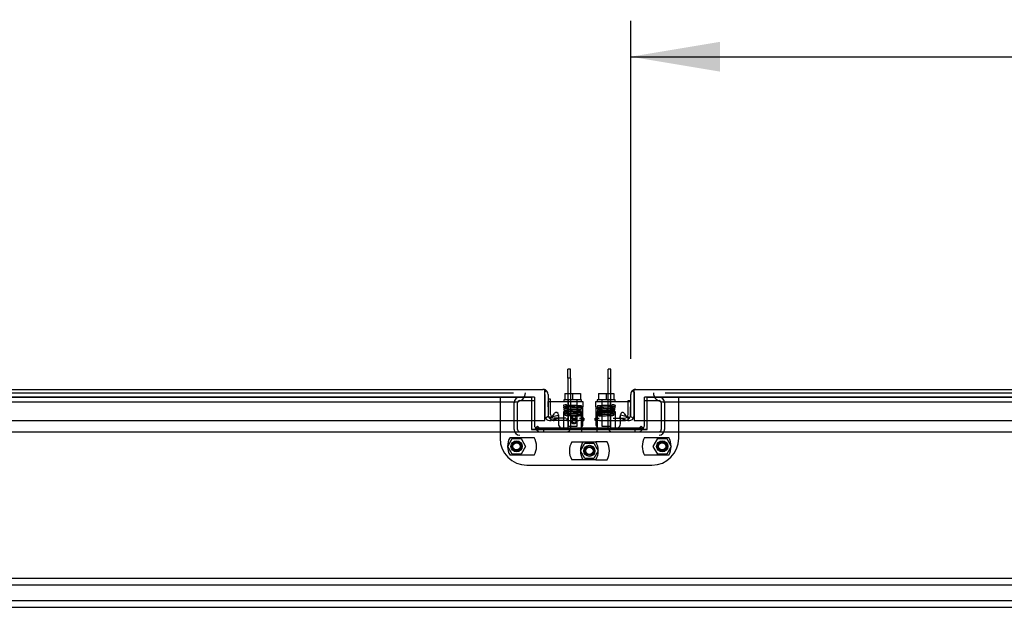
# Model space of a CAD drawing. Header units: inches. Extents: x 2 to 538, y -2 to 358.
# Tile 3 of 43: x 134 to 161, y 61 to 77. Entities that reach past the tile are written whole.
import ezdxf
from ezdxf.enums import TextEntityAlignment as Align
from ezdxf.lldxf.tags import DXFTag

# ---------------------------------------------------------------- set-up
doc = ezdxf.new("R2010")
doc.units = ezdxf.units.IN
doc.header["$MEASUREMENT"] = 0
for name, color, linetype in [('COM40153-2', 7, 'Continuous'), ('COM51496-2', 7, 'Continuous'), ('COM51497', 7, 'Continuous'), ('COM51498', 7, 'Continuous'), ('COM55595-3', 7, 'Continuous'), ('COM55597-3', 7, 'Continuous'), ('COM55730', 7, 'Continuous'), ('COM56145', 7, 'Continuous'), ('COM70098', 7, 'Continuous'), ('COM70112-4', 7, 'Continuous'), ('COM70220', 7, 'Continuous'), ('COM70740-2', 7, 'Continuous'), ('COM71183-4', 7, 'Continuous'), ('Default', 7, 'Continuous'), ('GSK86006', 7, 'Continuous'), ('NTS86070', 7, 'Continuous'), ('SCC180005', 7, 'Continuous'), ('SCC19011', 7, 'Continuous'), ('SPR20280', 7, 'Continuous'), ('WAF25367', 7, 'Continuous')]:
    doc.layers.add(name, color=color, linetype=linetype)
doc.styles.add('SEACAD_Times_New_Roman', font='times.ttf')
tags = doc.linetypes.add('HIDDEN2', pattern=[0.1875, 0.125, -0.0625]).pattern_tags.tags
tags[6:7] = [DXFTag(74, 4), DXFTag(75, 0), DXFTag(340, '0'), DXFTag(46, 0.0), DXFTag(50, 0.0), DXFTag(44, 0.0), DXFTag(45, 0.0)]
tags[4:5] = [DXFTag(74, 4), DXFTag(75, 0), DXFTag(340, '0'), DXFTag(46, 0.0), DXFTag(50, 0.0), DXFTag(44, 0.0), DXFTag(45, 0.0)]
doc.dimstyles.new('HAMMOND_(STH_-_540x360)', dxfattribs={"dimtxt": 2, "dimasz": 2.5, "dimexe": 1, "dimexo": 1, "dimgap": 0.5, "dimtad": 0, "dimtih": 1, "dimtoh": 1, "dimzin": 0, "dimdsep": 46, "dimtxsty": 'SEACAD_Times_New_Roman', "dimblk1": '_SE_FILLED', "dimblk2": '_SE_FILLED', "dimsah": 1, "dimcen": 1, "dimadec": 0, "dimazin": 0, "dimtfac": 0.8, "dimtofl": 0, "dimtmove": 0, "dimatfit": 3, "dimfxl": 0, "dimtolj": 1, "dimtzin": 0, "dimarcsym": 0})

# ---------------------------------------------------------------- blocks, each defined once
blk = doc.blocks.new('SE1')
at = {"layer": 'COM40153-2', "color": 7, "linetype": 'Continuous'}
for p, q in [((148.608, 66.623), (148.538, 66.623)), ((148.608, 66.556), (148.608, 66.623)), ((148.828, 66.023), (148.713, 66.023)), ((149.538, 66.093), (149.515, 66.093)), ((149.515, 66.023), (149.538, 66.023)), ((149.538, 66.093), (149.538, 66.023))]:
    blk.add_line(p, q, dxfattribs=at)
at = {"layer": 'COM40153-2', "color": 7, "linetype": 'HIDDEN2'}
for p, q in [((148.608, 66.198), (148.608, 66.556)), ((149.031, 66.093), (148.713, 66.093)), ((149.061, 66.023), (148.828, 66.023)), ((149.061, 66.093), (149.061, 66.023)), ((149.061, 66.023), (149.395, 66.023)), ((149.509, 66.023), (149.395, 66.023)), ((149.421, 66.093), (149.509, 66.093)), ((149.515, 66.093), (149.509, 66.093)), ((149.509, 66.023), (149.515, 66.023))]:
    blk.add_line(p, q, dxfattribs=at)
at = {"layer": 'COM40153-2', "color": 7, "linetype": 'Continuous'}
for start, end in [(180, 197.4775), (248.7514, 270)]:
    blk.add_arc((148.713, 66.198), 0.175, start, end, dxfattribs=at)
at = {"layer": 'COM40153-2', "color": 7, "linetype": 'HIDDEN2'}
for radius, start, end in [(0.175, 197.4775, 248.7514), (0.105, 180, 270)]:
    blk.add_arc((148.713, 66.198), radius, start, end, dxfattribs=at)
at = {"layer": 'COM51496-2', "color": 7, "linetype": 'Continuous'}
for p, q in [((150.781, 66.585), (150.851, 66.585)), ((150.781, 66.556), (150.781, 66.585)), ((149.851, 66.023), (149.851, 66.093)), ((149.851, 66.093), (149.874, 66.093)), ((149.874, 66.023), (149.851, 66.023)), ((150.56, 66.023), (150.676, 66.023))]:
    blk.add_line(p, q, dxfattribs=at)
at = {"layer": 'COM51496-2', "color": 7, "linetype": 'HIDDEN2'}
for p, q in [((150.781, 66.46), (150.781, 66.556)), ((150.781, 66.198), (150.781, 66.46)), ((149.874, 66.093), (149.968, 66.093)), ((149.976, 66.023), (149.874, 66.023)), ((149.976, 66.023), (150.56, 66.023)), ((150.358, 66.093), (150.676, 66.093))]:
    blk.add_line(p, q, dxfattribs=at)
for radius, start, end in [(0.105, 270, 0), (0.175, 291.2486, 342.5225)]:
    blk.add_arc((150.676, 66.198), radius, start, end, dxfattribs=at)
at = {"layer": 'COM51496-2', "color": 7, "linetype": 'Continuous'}
for start, end in [(342.5225, 0), (270, 291.2486)]:
    blk.add_arc((150.676, 66.198), 0.175, start, end, dxfattribs=at)
at = {"layer": 'COM51497', "color": 7, "linetype": 'Continuous'}
for p, q in [((148.545, 66.556), (149.515, 66.556)), ((148.545, 66.413), (148.545, 66.556)), ((148.545, 66.413), (148.545, 66.158)), ((149.515, 66.556), (149.515, 66.413)), ((149.515, 65.931), (149.515, 66.413)), ((149.874, 66.556), (150.844, 66.556)), ((149.874, 66.413), (149.874, 66.556)), ((149.874, 66.413), (149.874, 65.931)), ((150.844, 66.556), (150.844, 66.413)), ((150.844, 66.158), (150.844, 66.413)), ((148.662, 66.136), (148.718, 66.223)), ((148.828, 66.19), (148.828, 66.158)), ((149.342, 66.12), (149.312, 66.117)), ((150.56, 66.158), (150.56, 66.19)), ((150.671, 66.223), (150.726, 66.136)), ((148.828, 66.083), (148.828, 65.931)), ((150.56, 65.931), (150.56, 66.083))]:
    blk.add_line(p, q, dxfattribs=at)
at = {"layer": 'COM51497', "color": 7, "linetype": 'HIDDEN2'}
for p, q in [((148.655, 66.125), (148.662, 66.136)), ((148.828, 66.158), (148.828, 66.083)), ((150.56, 66.083), (150.56, 66.158)), ((150.726, 66.136), (150.734, 66.125))]:
    blk.add_line(p, q, dxfattribs=at)
at = {"layer": 'COM51497', "color": 7, "linetype": 'Continuous'}
for centre, radius, start, end in [((148.605, 66.158), 0.06, 180, 199.8226), ((148.768, 66.19), 0.06, 0, 147.1545), ((150.62, 66.19), 0.06, 32.8455, 180), ((150.784, 66.158), 0.06, 339.0121, 0), ((148.953, 65.931), 0.125, 180, 241.6424), ((149.39, 65.931), 0.125, 298.3576, 0), ((149.999, 65.931), 0.125, 180, 241.6424), ((150.435, 65.931), 0.125, 298.3576, 0)]:
    blk.add_arc(centre, radius, start, end, dxfattribs=at)
at = {"layer": 'COM51497', "color": 7, "linetype": 'HIDDEN2'}
for centre, radius, start, end in [((148.605, 66.158), 0.06, 199.8226, 327.1545), ((150.784, 66.158), 0.06, 212.8455, 339.0121), ((148.953, 65.931), 0.125, 241.6424, 270), ((149.39, 65.931), 0.125, 270, 298.3576), ((149.999, 65.931), 0.125, 241.6424, 270), ((150.435, 65.931), 0.125, 270, 298.3576)]:
    blk.add_arc(centre, radius, start, end, dxfattribs=at)
at = {"layer": 'COM51497', "color": 7, "linetype": 'Continuous'}
for points, knots in [([(149.214, 66.061), (149.221, 66.072), (149.23, 66.08), (149.24, 66.086), (149.251, 66.091), (149.262, 66.094), (149.293, 66.094), (149.31, 66.086), (149.324, 66.071), (149.338, 66.057), (149.345, 66.038), (149.345, 65.999), (149.342, 65.985), (149.335, 65.971), (149.329, 65.958), (149.32, 65.948), (149.308, 65.941), (149.297, 65.934), (149.284, 65.931), (149.244, 65.931), (149.223, 65.94), (149.192, 65.977), (149.184, 66.007), (149.184, 66.097), (149.193, 66.131), (149.21, 66.153), (149.225, 66.171), (149.246, 66.181), (149.291, 66.181), (149.307, 66.175), (149.319, 66.165), (149.332, 66.154), (149.339, 66.139), (149.342, 66.12)], [0, 0, 0, 0, 0.047848, 0.047848, 0.047848, 0.091234, 0.091234, 0.167467, 0.167467, 0.167467, 0.251489, 0.251489, 0.307308, 0.307308, 0.307308, 0.361378, 0.361378, 0.361378, 0.427535, 0.427535, 0.538766, 0.538766, 0.649997, 0.649997, 0.774014, 0.774014, 0.774014, 0.865472, 0.865472, 0.932923, 0.932923, 0.932923, 1, 1, 1, 1]), ([(149.312, 66.117), (149.309, 66.129), (149.305, 66.138), (149.3, 66.143), (149.292, 66.152), (149.282, 66.156), (149.26, 66.156), (149.252, 66.153), (149.245, 66.148), (149.235, 66.141), (149.228, 66.131), (149.222, 66.118), (149.217, 66.104), (149.214, 66.085), (149.214, 66.061)], [0, 0, 0, 0, 0.153649, 0.153649, 0.153649, 0.336794, 0.336794, 0.482815, 0.482815, 0.482815, 0.688895, 0.688895, 0.688895, 1, 1, 1, 1]), ([(149.218, 66.014), (149.218, 66.004), (149.22, 65.994), (149.229, 65.975), (149.235, 65.968), (149.251, 65.958), (149.259, 65.955), (149.268, 65.956), (149.281, 65.956), (149.292, 65.961), (149.301, 65.971), (149.31, 65.981), (149.314, 65.995), (149.314, 66.029), (149.31, 66.043), (149.301, 66.052), (149.292, 66.062), (149.281, 66.067), (149.253, 66.067), (149.242, 66.062), (149.223, 66.043), (149.218, 66.03), (149.218, 66.014)], [0, 0, 0, 0, 0.086691, 0.086691, 0.173381, 0.173381, 0.260072, 0.260072, 0.260072, 0.37344, 0.37344, 0.37344, 0.5092, 0.5092, 0.639932, 0.639932, 0.639932, 0.762812, 0.762812, 0.881406, 0.881406, 1, 1, 1, 1])]:
    blk.add_open_spline(points, degree=3, knots=knots, dxfattribs=at)
at = {"layer": 'COM51498', "color": 7, "linetype": 'HIDDEN2'}
for p, q in [((148.975, 66.142), (148.976, 66.196)), ((148.976, 66.283), (149.476, 66.283)), ((148.976, 66.196), (148.976, 66.283)), ((149.476, 66.142), (149.476, 66.283)), ((149.476, 65.853), (149.476, 66.142)), ((149.913, 66.283), (149.913, 66.142)), ((150.413, 66.283), (149.913, 66.283)), ((149.913, 66.142), (149.913, 65.853)), ((150.413, 66.283), (150.413, 66.196)), ((150.413, 66.196), (150.413, 66.142)), ((149.476, 65.84), (149.476, 65.853)), ((149.913, 65.853), (149.913, 65.84)), ((148.176, 65.803), (148.197, 65.824)), ((148.176, 65.803), (148.226, 65.753)), ((148.292, 65.821), (148.293, 65.82)), ((148.327, 65.806), (149.226, 65.806)), ((149.226, 65.806), (149.476, 65.806)), ((149.476, 65.806), (149.476, 65.821)), ((149.476, 65.806), (149.476, 65.711)), ((149.913, 65.821), (149.913, 65.806)), ((149.913, 65.711), (149.913, 65.806)), ((149.913, 65.806), (150.163, 65.806)), ((151.061, 65.806), (150.163, 65.806)), ((151.096, 65.821), (151.095, 65.82)), ((151.213, 65.803), (151.162, 65.753)), ((151.213, 65.803), (151.192, 65.824))]:
    blk.add_line(p, q, dxfattribs=at)
at = {"layer": 'COM51498', "color": 7, "linetype": 'Continuous'}
for p, q in [((148.197, 65.824), (148.243, 65.87)), ((148.243, 65.87), (148.292, 65.821)), ((149.476, 65.821), (149.476, 65.84)), ((149.913, 65.84), (149.913, 65.821)), ((151.146, 65.87), (151.096, 65.821)), ((151.192, 65.824), (151.146, 65.87))]:
    blk.add_line(p, q, dxfattribs=at)
at = {"layer": 'COM51498', "color": 7, "linetype": 'HIDDEN2'}
for centre, radius, start, end in [((148.327, 65.854), 0.143, 225, 270), ((148.327, 65.854), 0.048, 225, 270), ((151.061, 65.854), 0.048, 270, 315), ((151.061, 65.854), 0.143, 270, 315)]:
    blk.add_arc(centre, radius, start, end, dxfattribs=at)
for centre, start_param, end_param in [((148.726, 66.811), 1.503851, 1.524085), ((150.663, 66.811), -1.524085, -1.503851)]:
    blk.add_ellipse(centre, major_axis=(0, -14.322), ratio=0.017455, start_param=start_param, end_param=end_param, dxfattribs=at)
for points, knots in [([(148.967, 65.806), (148.969, 65.806), (148.97, 65.807), (148.972, 65.81), (148.972, 65.812), (148.973, 65.815), (148.973, 65.817), (148.974, 65.824), (148.975, 65.829), (148.975, 65.84), (148.975, 65.847), (148.975, 65.853)], [0, 0, 0, 0, 0.25, 0.25, 0.375, 0.375, 0.5, 0.5, 0.75, 0.75, 1, 1, 1, 1]), ([(150.414, 65.853), (150.414, 65.847), (150.414, 65.84), (150.414, 65.829), (150.415, 65.824), (150.416, 65.815), (150.416, 65.811), (150.419, 65.807), (150.42, 65.806), (150.422, 65.806)], [0, 0, 0, 0, 0.25, 0.25, 0.5, 0.5, 0.75, 0.75, 1, 1, 1, 1])]:
    blk.add_open_spline(points, degree=3, knots=knots, dxfattribs=at)
at = {"layer": 'COM55595-3', "color": 7, "linetype": 'Continuous'}
for p, q in [((150.851, 66.166), (150.851, 66.755)), ((150.946, 66.817), (150.907, 66.868)), ((150.946, 66.755), (150.946, 66.868)), ((150.946, 66.817), (150.946, 66.755)), ((150.946, 66.755), (150.946, 66.023)), ((150.946, 66.755), (150.946, 66.755)), ((150.946, 66.166), (150.946, 66.755)), ((150.994, 66.898), (150.993, 66.898)), ((150.994, 66.898), (184.708, 66.898)), ((150.994, 66.898), (150.994, 66.898)), ((150.542, 66.088), (150.566, 66.179)), ((150.79, 66.119), (150.566, 66.179)), ((150.79, 66.119), (150.766, 66.027)), ((150.844, 66.141), (150.926, 66.092)), ((150.542, 66.088), (150.766, 66.027)), ((150.946, 66.023), (184.756, 66.023))]:
    blk.add_line(p, q, dxfattribs=at)
for centre, radius, start, end in [((150.994, 66.755), 0.143, 127.5036, 180), ((150.994, 66.755), 0.143, 90.1561, 127.5036), ((150.994, 66.755), 0.143, 90, 90.0762), ((150.803, 66.166), 0.048, 255, 329.0871), ((150.803, 66.166), 0.048, 329.0871, 0), ((150.803, 66.166), 0.143, 329.0871, 0), ((150.803, 66.166), 0.143, 255, 329.0871)]:
    blk.add_arc(centre, radius, start, end, dxfattribs=at)
blk.add_open_spline([(150.946, 66.868), (150.954, 66.878), (150.962, 66.885), (150.974, 66.893), (150.978, 66.894), (150.986, 66.897), (150.99, 66.898), (150.994, 66.898)], degree=3, knots=[0, 0, 0, 0, 0.5, 0.5, 0.75, 0.75, 1, 1, 1, 1], dxfattribs=at)
at = {"layer": 'COM55597-3', "color": 7, "linetype": 'Continuous'}
for p, q in [((114.681, 66.898), (148.395, 66.898)), ((148.395, 66.898), (148.395, 66.898)), ((148.395, 66.898), (148.395, 66.898)), ((148.395, 66.898), (148.395, 66.898)), ((148.443, 66.817), (148.482, 66.868)), ((148.443, 66.755), (148.443, 66.868)), ((148.443, 66.755), (148.443, 66.817)), ((148.443, 66.755), (148.443, 66.755)), ((148.443, 66.755), (148.443, 66.166)), ((148.443, 66.023), (148.443, 66.755)), ((148.538, 66.755), (148.538, 66.166)), ((148.545, 66.141), (148.463, 66.092)), ((148.598, 66.119), (148.823, 66.179)), ((148.598, 66.119), (148.623, 66.027)), ((148.847, 66.088), (148.823, 66.179)), ((114.633, 66.023), (148.443, 66.023)), ((148.847, 66.088), (148.623, 66.027))]:
    blk.add_line(p, q, dxfattribs=at)
for centre, radius, start, end in [((148.395, 66.755), 0.143, 89.9238, 90), ((148.395, 66.755), 0.143, 52.4964, 89.8439), ((148.395, 66.755), 0.143, 0, 52.4964), ((148.586, 66.166), 0.143, 180, 210.9129), ((148.586, 66.166), 0.048, 180, 210.9129), ((148.586, 66.166), 0.048, 210.9129, 285), ((148.586, 66.166), 0.143, 210.9129, 285)]:
    blk.add_arc(centre, radius, start, end, dxfattribs=at)
blk.add_open_spline([(148.443, 66.868), (148.435, 66.878), (148.427, 66.885), (148.415, 66.893), (148.411, 66.894), (148.403, 66.897), (148.399, 66.898), (148.395, 66.898)], degree=3, knots=[0, 0, 0, 0, 0.5, 0.5, 0.75, 0.75, 1, 1, 1, 1], dxfattribs=at)
at = {"layer": 'COM55730', "color": 7, "linetype": 'Continuous'}
for p, q in [((149.095, 67.207), (149.095, 67.461)), ((149.167, 67.461), (149.095, 67.461)), ((149.167, 67.207), (149.167, 67.461)), ((150.221, 67.207), (150.221, 67.461)), ((150.293, 67.461), (150.221, 67.461)), ((150.293, 67.207), (150.293, 67.461)), ((149.095, 67.207), (149.095, 66.782)), ((149.167, 67.207), (149.095, 67.207)), ((149.167, 67.207), (149.167, 66.782)), ((150.221, 66.782), (150.221, 67.207)), ((150.221, 67.207), (150.293, 67.207)), ((150.293, 66.782), (150.293, 67.207))]:
    blk.add_line(p, q, dxfattribs=at)
at = {"layer": 'COM55730', "color": 7, "linetype": 'HIDDEN2'}
for p, q in [((149.095, 66.782), (149.095, 65.819)), ((149.167, 66.782), (149.167, 65.819)), ((150.221, 65.819), (150.221, 66.782)), ((150.293, 65.819), (150.293, 66.782)), ((148.417, 65.783), (149.059, 65.783)), ((148.417, 65.711), (148.417, 65.783)), ((150.329, 65.783), (150.971, 65.783)), ((150.971, 65.711), (150.971, 65.783))]:
    blk.add_line(p, q, dxfattribs=at)
for centre, radius, start, end in [((149.059, 65.819), 0.108, 270, 0), ((149.059, 65.819), 0.036, 270, 0), ((150.329, 65.819), 0.108, 180, 270), ((150.329, 65.819), 0.036, 180, 270)]:
    blk.add_arc(centre, radius, start, end, dxfattribs=at)
at = {"layer": 'COM56145', "color": 7, "linetype": 'HIDDEN2'}
for p, q in [((120.943, 61.616), (178.443, 61.616)), ((120.943, 61.428), (178.443, 61.428)), ((120.943, 60.991), (178.443, 60.991)), ((120.943, 60.803), (178.443, 60.803))]:
    blk.add_line(p, q, dxfattribs=at)
at = {"layer": 'COM70098', "color": 7, "linetype": 'HIDDEN2'}
for p, q in [((147.194, 66.678), (147.194, 65.529)), ((148.157, 66.678), (148.077, 66.678)), ((148.157, 66.678), (148.157, 66.023)), ((151.311, 66.678), (151.231, 66.678)), ((151.231, 66.023), (151.231, 66.678)), ((152.194, 65.529), (152.194, 66.678)), ((147.944, 64.779), (151.444, 64.779))]:
    blk.add_line(p, q, dxfattribs=at)
at = {"layer": 'COM70098', "color": 7, "linetype": 'Continuous'}
for p, q in [((148.157, 66.023), (148.157, 65.881)), ((151.231, 65.881), (151.231, 66.023)), ((148.217, 65.821), (151.171, 65.821))]:
    blk.add_line(p, q, dxfattribs=at)
at = {"layer": 'COM70098', "color": 7, "linetype": 'HIDDEN2'}
for centre in [(147.657, 65.303), (149.694, 65.178), (151.731, 65.303)]:
    blk.add_circle(centre, 0.156, dxfattribs=at)
at = {"layer": 'COM70098', "color": 7, "linetype": 'Continuous'}
for centre, start, end in [((148.217, 65.881), 180, 270), ((151.171, 65.881), 270, 0)]:
    blk.add_arc(centre, 0.06, start, end, dxfattribs=at)
at = {"layer": 'COM70098', "color": 7, "linetype": 'HIDDEN2'}
for centre, start, end in [((147.944, 65.529), 180, 270), ((151.444, 65.529), 270, 0)]:
    blk.add_arc(centre, 0.75, start, end, dxfattribs=at)
at = {"layer": 'COM70112-4', "color": 7, "linetype": 'HIDDEN2'}
for p, q in [((148.077, 66.679), (115.038, 66.679)), ((148.077, 66.679), (148.077, 66.678)), ((151.311, 66.678), (151.311, 66.679)), ((184.351, 66.679), (151.311, 66.679)), ((148.077, 65.786), (148.077, 65.779)), ((148.077, 65.779), (151.311, 65.779)), ((151.311, 65.779), (151.311, 65.786))]:
    blk.add_line(p, q, dxfattribs=at)
at = {"layer": 'COM70220', "color": 7, "linetype": 'HIDDEN2'}
for p, q in [((115.225, 66.803), (147.403, 66.803)), ((147.403, 66.803), (147.571, 66.803)), ((151.818, 66.803), (151.986, 66.803)), ((151.986, 66.803), (184.164, 66.803)), ((115.225, 66.553), (147.403, 66.553)), ((147.403, 66.553), (147.653, 66.553)), ((151.736, 66.553), (151.986, 66.553)), ((151.986, 66.553), (184.164, 66.553))]:
    blk.add_line(p, q, dxfattribs=at)
for centre, start, end in [((147.653, 66.803), 270, 0), ((151.736, 66.803), 180, 270)]:
    blk.add_arc(centre, 0.25, start, end, dxfattribs=at)
at = {"layer": 'COM70740-2', "color": 7, "linetype": 'HIDDEN2'}
for p, q in [((147.59, 65.771), (147.59, 66.523)), ((147.685, 65.771), (147.685, 66.523)), ((147.745, 66.583), (148.157, 66.583)), ((151.231, 66.583), (151.643, 66.583)), ((151.703, 66.523), (151.703, 65.771)), ((151.798, 66.523), (151.798, 65.771))]:
    blk.add_line(p, q, dxfattribs=at)
for centre, radius, start, end in [((147.745, 66.523), 0.155, 90, 180), ((151.643, 66.523), 0.155, 0, 90), ((147.745, 66.523), 0.06, 90, 180), ((151.643, 66.523), 0.06, 0, 90), ((147.745, 65.771), 0.155, 180, 270), ((147.745, 65.771), 0.06, 180, 270), ((151.643, 65.771), 0.06, 270, 0), ((151.643, 65.771), 0.155, 270, 0)]:
    blk.add_arc(centre, radius, start, end, dxfattribs=at)
at = {"layer": 'COM71183-4', "color": 7, "linetype": 'HIDDEN2'}
for p, q in [((115.038, 66.678), (148.077, 66.678)), ((148.077, 66.678), (148.077, 66.023)), ((151.311, 66.023), (151.311, 66.678)), ((151.311, 66.678), (184.351, 66.678))]:
    blk.add_line(p, q, dxfattribs=at)
at = {"layer": 'COM71183-4', "color": 7, "linetype": 'Continuous'}
for p, q in [((148.077, 66.023), (148.077, 65.786)), ((151.311, 65.786), (151.311, 66.023)), ((123.663, 65.711), (175.726, 65.711)), ((148.077, 65.786), (151.311, 65.786))]:
    blk.add_line(p, q, dxfattribs=at)
at = {"layer": 'GSK86006', "color": 7, "linetype": 'HIDDEN2'}
for centre in [(147.657, 65.303), (149.694, 65.178), (151.731, 65.303)]:
    blk.add_circle(centre, 0.125, dxfattribs=at)
at = {"layer": 'NTS86070', "color": 7, "linetype": 'HIDDEN2'}
for p, q in [((147.474, 65.553), (148.15, 65.553)), ((149.201, 65.428), (149.877, 65.428)), ((150.187, 65.428), (149.877, 65.428)), ((151.238, 65.553), (151.914, 65.553)), ((148.15, 65.053), (147.474, 65.053)), ((151.914, 65.053), (151.238, 65.053)), ((149.877, 64.928), (149.201, 64.928)), ((149.877, 64.928), (150.187, 64.928))]:
    blk.add_line(p, q, dxfattribs=at)
for centre in [(147.657, 65.303), (151.731, 65.303), (149.694, 65.178)]:
    blk.add_circle(centre, 0.101, dxfattribs=at)
for centre, start, end in [((147.907, 65.303), 150, 210), ((147.717, 65.303), 330, 30), ((149.634, 65.178), 150, 210), ((149.944, 65.178), 150, 210), ((149.444, 65.178), 330, 30), ((149.754, 65.178), 330, 30), ((151.671, 65.303), 150, 210), ((151.481, 65.303), 330, 30)]:
    blk.add_arc(centre, 0.5, start, end, dxfattribs=at)
at = {"layer": 'SCC180005', "color": 7, "linetype": 'HIDDEN2'}
for p, q in [((147.408, 65.303), (147.533, 65.519)), ((147.533, 65.087), (147.408, 65.303)), ((147.533, 65.519), (147.782, 65.519)), ((147.782, 65.519), (147.907, 65.303)), ((147.907, 65.303), (147.782, 65.087)), ((149.445, 65.178), (149.57, 65.394)), ((149.57, 65.394), (149.819, 65.394)), ((149.819, 65.394), (149.944, 65.178)), ((151.482, 65.303), (151.607, 65.519)), ((151.607, 65.087), (151.482, 65.303)), ((151.607, 65.519), (151.856, 65.519)), ((151.856, 65.519), (151.981, 65.303)), ((151.981, 65.303), (151.856, 65.087)), ((147.782, 65.087), (147.533, 65.087)), ((149.57, 64.962), (149.445, 65.178)), ((149.944, 65.178), (149.819, 64.962)), ((151.856, 65.087), (151.607, 65.087)), ((149.819, 64.962), (149.57, 64.962))]:
    blk.add_line(p, q, dxfattribs=at)
for centre in [(147.657, 65.303), (149.694, 65.178), (151.731, 65.303)]:
    blk.add_circle(centre, 0.123, dxfattribs=at)
at = {"layer": 'SCC19011', "color": 7, "linetype": 'Continuous'}
for p, q in [((149.011, 66.782), (149.011, 66.601)), ((149.011, 66.782), (149.226, 66.782)), ((149.226, 66.782), (149.226, 66.601)), ((149.226, 66.782), (149.441, 66.782)), ((149.441, 66.782), (149.441, 66.601)), ((149.948, 66.782), (149.948, 66.601)), ((149.948, 66.782), (150.163, 66.782)), ((150.163, 66.782), (150.163, 66.601)), ((150.163, 66.782), (150.378, 66.782)), ((150.378, 66.782), (150.378, 66.601))]:
    blk.add_line(p, q, dxfattribs=at)
at = {"layer": 'SCC19011', "color": 7, "linetype": 'HIDDEN2'}
for p, q in [((149.104, 66.601), (149.104, 65.869)), ((149.348, 65.869), (149.348, 66.601)), ((150.041, 66.601), (150.041, 65.869)), ((150.285, 65.869), (150.285, 66.601)), ((149.104, 65.869), (149.348, 65.869)), ((150.041, 65.869), (150.285, 65.869))]:
    blk.add_line(p, q, dxfattribs=at)
at = {"layer": 'SPR20280', "color": 7, "linetype": 'HIDDEN2'}
blk.add_circle((149.426, 66.166), 0.0175, dxfattribs=at)
for start, end in [(180, 0), (0, 7.8249)]:
    blk.add_arc((149.963, 66.166), 0.0175, start, end, dxfattribs=at)
blk.add_ellipse((149.053, 66.447), major_axis=(0, -0.0175), ratio=0.707107, dxfattribs=at)
blk.add_ellipse((150.336, 66.447), major_axis=(0, -0.0175), ratio=0.707107, start_param=3.110712, end_param=4.449437, dxfattribs=at)
for points, knots in [([(149.053, 66.465), (149.028, 66.464), (148.995, 66.462), (148.973, 66.455), (148.967, 66.449), (148.965, 66.441), (148.966, 66.435), (148.969, 66.43), (148.972, 66.427), (148.98, 66.423), (148.993, 66.421), (149.023, 66.419), (149.055, 66.417), (149.078, 66.416), (149.086, 66.416)], [0, 0, 0, 0, 0.1051765, 0.1736127, 0.1934529, 0.2040657, 0.2174728, 0.2222593, 0.2281895, 0.2481089, 0.3216574, 0.374496, 0.4366217, 0.4667479, 0.4667479, 0.4667479, 0.4667479]), ([(148.991, 66.408), (148.989, 66.408), (148.987, 66.408), (148.983, 66.407), (148.979, 66.404), (148.976, 66.401), (148.974, 66.398), (148.973, 66.393), (148.973, 66.387), (148.976, 66.381), (148.984, 66.374), (148.99, 66.373), (148.994, 66.372)], [0, 0, 0, 0, 0.055383, 0.112985, 0.171703, 0.230339, 0.287909, 0.343892, 0.45376, 0.576632, 0.710657, 1, 1, 1, 1]), ([(149.462, 66.434), (149.461, 66.433), (149.456, 66.431), (149.416, 66.428), (149.358, 66.426), (149.3, 66.424), (149.252, 66.422), (149.202, 66.42), (149.152, 66.419), (149.105, 66.417), (149.062, 66.415), (149.027, 66.413), (149.002, 66.411), (148.989, 66.41), (148.988, 66.409), (148.988, 66.408)], [0.0163585, 0.0163585, 0.0163585, 0.0163585, 0.1064242, 0.2179651, 0.334732, 0.395336, 0.4572595, 0.5205071, 0.5850494, 0.6509002, 0.7180961, 0.7865871, 0.856391, 0.9275442, 0.9709488, 0.9709488, 0.9709488, 0.9709488]), ([(148.994, 66.374), (148.994, 66.375), (148.997, 66.376), (149.03, 66.379), (149.085, 66.381), (149.141, 66.383), (149.187, 66.385), (149.237, 66.387), (149.288, 66.388), (149.337, 66.39), (149.381, 66.392), (149.419, 66.394), (149.448, 66.395), (149.464, 66.397), (149.466, 66.398), (149.466, 66.399)], [0.0330952, 0.0330952, 0.0330952, 0.0330952, 0.1046647, 0.2148993, 0.3307832, 0.3911384, 0.4529315, 0.5161815, 0.5808947, 0.6470466, 0.7146675, 0.7837865, 0.8543575, 0.9264187, 0.9868627, 0.9868627, 0.9868627, 0.9868627]), ([(149.001, 66.325), (149.005, 66.325), (149.013, 66.327), (149.048, 66.329), (149.094, 66.331), (149.145, 66.333), (149.198, 66.335), (149.261, 66.337), (149.328, 66.34), (149.388, 66.342), (149.429, 66.345), (149.451, 66.347), (149.469, 66.35), (149.476, 66.366), (149.473, 66.375), (149.468, 66.38), (149.462, 66.383), (149.448, 66.386), (149.421, 66.388), (149.387, 66.39), (149.369, 66.391), (149.363, 66.391)], [0, 0, 0, 0, 0.0491002, 0.0953804, 0.1388084, 0.1793382, 0.2169701, 0.251665, 0.3118803, 0.3616987, 0.4056489, 0.4442506, 0.4784458, 0.4943686, 0.5046312, 0.5111404, 0.5215102, 0.5559627, 0.6087538, 0.6419719, 0.6579906, 0.6579906, 0.6579906, 0.6579906]), ([(149.466, 66.434), (149.461, 66.435), (149.451, 66.437), (149.399, 66.44), (149.336, 66.442), (149.267, 66.445), (149.203, 66.447), (149.133, 66.449), (149.088, 66.451), (149.065, 66.452)], [0, 0, 0, 0, 0.0982414, 0.189287, 0.2730217, 0.3494884, 0.4186348, 0.4804358, 0.5820961, 0.5820961, 0.5820961, 0.5820961]), ([(149.465, 66.399), (149.466, 66.399), (149.469, 66.399), (149.473, 66.4), (149.476, 66.403), (149.479, 66.406), (149.481, 66.409), (149.482, 66.414), (149.482, 66.42), (149.479, 66.426), (149.474, 66.431), (149.468, 66.434), (149.465, 66.435), (149.463, 66.435)], [0, 0, 0, 0, 0.061046, 0.125273, 0.191172, 0.257138, 0.321758, 0.38405, 0.50258, 0.627092, 0.754222, 0.87904, 1, 1, 1, 1]), ([(149.926, 66.435), (149.923, 66.434), (149.917, 66.433), (149.91, 66.428), (149.907, 66.42), (149.907, 66.413), (149.909, 66.407), (149.913, 66.402), (149.919, 66.399), (149.922, 66.399), (149.924, 66.399)], [0, 0, 0, 0, 0.167201, 0.329893, 0.476988, 0.603506, 0.721843, 0.829916, 0.923204, 1, 1, 1, 1]), ([(150.396, 66.408), (150.391, 66.407), (150.382, 66.405), (150.345, 66.403), (150.298, 66.401), (150.246, 66.399), (150.193, 66.397), (150.129, 66.395), (150.061, 66.393), (150.001, 66.39), (149.96, 66.388), (149.937, 66.385), (149.922, 66.384), (149.913, 66.368), (149.915, 66.359), (149.92, 66.353), (149.926, 66.349), (149.939, 66.346), (149.965, 66.344), (150.001, 66.342), (150.022, 66.342), (150.031, 66.341)], [0, 0, 0, 0, 0.049774, 0.0966099, 0.1404677, 0.1813768, 0.2193332, 0.2543218, 0.3151799, 0.3653864, 0.4095971, 0.4485673, 0.4816844, 0.4963109, 0.506785, 0.5134204, 0.5233219, 0.5573207, 0.6101703, 0.6434918, 0.6659847, 0.6659847, 0.6659847, 0.6659847]), ([(150.395, 66.455), (150.395, 66.455), (150.395, 66.456), (150.384, 66.455), (150.355, 66.453), (150.315, 66.451), (150.258, 66.449), (150.184, 66.447), (150.099, 66.444), (150.03, 66.442), (149.982, 66.439), (149.952, 66.438), (149.93, 66.436), (149.925, 66.435), (149.923, 66.434)], [0.2417348, 0.2417348, 0.2417348, 0.2417348, 0.2420389, 0.3168536, 0.3700854, 0.4325055, 0.5041472, 0.5849197, 0.6748461, 0.7738028, 0.8269457, 0.8823798, 0.9400632, 1, 1, 1, 1]), ([(149.923, 66.399), (149.924, 66.398), (149.929, 66.396), (149.967, 66.394), (150.006, 66.392), (150.025, 66.391)], [0.0130005, 0.0130005, 0.0130005, 0.0130005, 0.1084128, 0.2215365, 0.3089389, 0.3089389, 0.3089389, 0.3089389]), ([(149.926, 66.399), (149.931, 66.4), (149.941, 66.402), (149.994, 66.405), (150.059, 66.408), (150.129, 66.41), (150.194, 66.412), (150.265, 66.415), (150.332, 66.417), (150.384, 66.421), (150.402, 66.42), (150.42, 66.43), (150.424, 66.439), (150.424, 66.447), (150.409, 66.456), (150.376, 66.462), (150.352, 66.464), (150.336, 66.465)], [0, 0, 0, 0, 0.097208, 0.187297, 0.27007, 0.34551, 0.413492, 0.473951, 0.574504, 0.65979, 0.730517, 0.758347, 0.776594, 0.80387, 0.885366, 0.938929, 1, 1, 1, 1]), ([(150.394, 66.41), (150.387, 66.411), (150.363, 66.413), (150.324, 66.415), (150.303, 66.416)], [0.1068153, 0.1068153, 0.1068153, 0.1068153, 0.2186525, 0.3166966, 0.3166966, 0.3166966, 0.3166966]), ([(150.394, 66.372), (150.398, 66.373), (150.404, 66.374), (150.411, 66.379), (150.415, 66.387), (150.416, 66.394), (150.414, 66.399), (150.411, 66.403), (150.409, 66.405), (150.406, 66.407), (150.403, 66.408), (150.401, 66.408), (150.399, 66.408), (150.398, 66.408)], [0, 0, 0, 0, 0.188415, 0.363228, 0.51473, 0.638547, 0.747394, 0.797104, 0.843325, 0.886161, 0.926011, 0.96361, 1, 1, 1, 1]), ([(149.001, 66.36), (148.998, 66.36), (148.992, 66.359), (148.985, 66.353), (148.981, 66.346), (148.981, 66.339), (148.983, 66.332), (148.987, 66.328), (148.991, 66.326), (148.993, 66.324), (148.996, 66.324), (148.998, 66.324), (148.998, 66.324)], [0, 0, 0, 0, 0.179474, 0.349583, 0.499926, 0.62563, 0.739127, 0.840103, 0.885308, 0.926766, 0.964791, 1, 1, 1, 1]), ([(149.447, 66.333), (149.443, 66.332), (149.436, 66.331), (149.403, 66.328), (149.361, 66.326), (149.312, 66.324), (149.262, 66.322), (149.202, 66.32), (149.136, 66.318), (149.077, 66.315), (149.037, 66.313), (149.014, 66.311), (148.997, 66.309), (148.988, 66.294), (148.989, 66.285), (148.994, 66.278), (149.007, 66.271), (149.026, 66.27), (149.069, 66.268), (149.09, 66.267), (149.1, 66.266)], [0, 0, 0, 0, 0.049798, 0.096658, 0.1405397, 0.1814726, 0.2194476, 0.254451, 0.3153236, 0.3655289, 0.4097067, 0.4485781, 0.4833398, 0.5006813, 0.5131189, 0.5204409, 0.5304584, 0.6138716, 0.6462724, 0.672082, 0.672082, 0.672082, 0.672082]), ([(148.991, 66.373), (148.996, 66.372), (149.005, 66.371), (149.041, 66.368), (149.073, 66.367), (149.09, 66.366), (149.09, 66.366)], [0, 0, 0, 0, 0.0497352, 0.0965328, 0.1403729, 0.1414275, 0.1414275, 0.1414275, 0.1414275]), ([(149.014, 66.259), (149.013, 66.259), (149.01, 66.259), (149.006, 66.257), (149.002, 66.255), (148.999, 66.251), (148.996, 66.245), (148.996, 66.238), (148.999, 66.231), (149.004, 66.226), (149.01, 66.223), (149.013, 66.223), (149.015, 66.223)], [0, 0, 0, 0, 0.063728, 0.130533, 0.198895, 0.267172, 0.397362, 0.518273, 0.643035, 0.768012, 0.887736, 1, 1, 1, 1]), ([(148.997, 66.324), (148.997, 66.323), (149.001, 66.322), (149.036, 66.319), (149.074, 66.317), (149.094, 66.316)], [0.0232461, 0.0232461, 0.0232461, 0.0232461, 0.1085772, 0.2218055, 0.3211628, 0.3211628, 0.3211628, 0.3211628]), ([(149.446, 66.38), (149.445, 66.381), (149.439, 66.38), (149.415, 66.379), (149.377, 66.377), (149.333, 66.375), (149.278, 66.373), (149.212, 66.371), (149.141, 66.368), (149.072, 66.365), (149.028, 66.363), (149.005, 66.361), (149, 66.36), (148.998, 66.359)], [0.5313524, 0.5313524, 0.5313524, 0.5313524, 0.5566492, 0.6090382, 0.6421384, 0.6797768, 0.7219187, 0.7685579, 0.8196963, 0.8752641, 0.9352901, 0.9670917, 1, 1, 1, 1]), ([(149.028, 66.211), (149.022, 66.21), (149.016, 66.209), (149.008, 66.202), (149.005, 66.196), (149.005, 66.19), (149.006, 66.185), (149.008, 66.181), (149.011, 66.178), (149.014, 66.176), (149.018, 66.174), (149.021, 66.174), (149.022, 66.174)], [0, 0, 0, 0, 0.306204, 0.442937, 0.565203, 0.671636, 0.724965, 0.779543, 0.835119, 0.890984, 0.946216, 1, 1, 1, 1]), ([(149.437, 66.283), (149.437, 66.283), (149.435, 66.281), (149.406, 66.279), (149.357, 66.276), (149.307, 66.274), (149.265, 66.273), (149.221, 66.271), (149.175, 66.269), (149.131, 66.268), (149.091, 66.266), (149.056, 66.264), (149.03, 66.262), (149.014, 66.26), (149.013, 66.259), (149.012, 66.258)], [0.039088, 0.039088, 0.039088, 0.039088, 0.1061352, 0.2175266, 0.3342475, 0.3948655, 0.4568263, 0.5201203, 0.5847208, 0.6506382, 0.7179012, 0.7864571, 0.8563175, 0.9275176, 0.9915475, 0.9915475, 0.9915475, 0.9915475]), ([(149.012, 66.223), (149.015, 66.223), (149.021, 66.221), (149.05, 66.219), (149.079, 66.217), (149.099, 66.216), (149.103, 66.216)], [0, 0, 0, 0, 0.0499394, 0.0968995, 0.1408698, 0.1537422, 0.1537422, 0.1537422, 0.1537422]), ([(149.017, 66.277), (149.017, 66.276), (149.025, 66.278), (149.05, 66.279), (149.089, 66.281), (149.132, 66.283), (149.186, 66.285), (149.249, 66.287), (149.317, 66.289), (149.381, 66.292), (149.433, 66.295), (149.444, 66.297), (149.45, 66.298)], [0.5218121, 0.5218121, 0.5218121, 0.5218121, 0.5509365, 0.6048516, 0.6385262, 0.6766408, 0.7192394, 0.7663115, 0.8179121, 0.8740438, 0.9347354, 1, 1, 1, 1]), ([(149.017, 66.224), (149.018, 66.225), (149.022, 66.226), (149.059, 66.229), (149.112, 66.232), (149.164, 66.234), (149.207, 66.235), (149.252, 66.237), (149.297, 66.239), (149.34, 66.241), (149.378, 66.242), (149.41, 66.244), (149.433, 66.246), (149.443, 66.248), (149.444, 66.249), (149.444, 66.249)], [0.0121765, 0.0121765, 0.0121765, 0.0121765, 0.1044236, 0.214418, 0.3300747, 0.3903404, 0.4520599, 0.5152587, 0.5799584, 0.6461321, 0.713819, 0.7830559, 0.8538041, 0.9261056, 0.9660085, 0.9660085, 0.9660085, 0.9660085]), ([(149.021, 66.173), (149.024, 66.172), (149.038, 66.17), (149.072, 66.168), (149.115, 66.166), (149.161, 66.164), (149.217, 66.162), (149.28, 66.159), (149.338, 66.156), (149.378, 66.155), (149.394, 66.153), (149.399, 66.154)], [0.1018663, 0.1018663, 0.1018663, 0.1018663, 0.1966331, 0.2845261, 0.3655924, 0.4399785, 0.5078067, 0.6234473, 0.7180722, 0.7975388, 0.8688111, 0.8688111, 0.8688111, 0.8688111]), ([(149.422, 66.23), (149.422, 66.231), (149.417, 66.23), (149.398, 66.229), (149.367, 66.227), (149.331, 66.225), (149.284, 66.223), (149.227, 66.221), (149.163, 66.219), (149.1, 66.216), (149.057, 66.214), (149.033, 66.212), (149.027, 66.211), (149.023, 66.21)], [0.5461357, 0.5461357, 0.5461357, 0.5461357, 0.5679041, 0.616244, 0.6475892, 0.6837147, 0.7245886, 0.7702102, 0.8205721, 0.8756116, 0.9353452, 0.9670888, 1, 1, 1, 1]), ([(149.026, 66.175), (149.031, 66.176), (149.041, 66.177), (149.077, 66.18), (149.121, 66.182), (149.169, 66.184), (149.217, 66.186), (149.273, 66.188), (149.333, 66.19), (149.383, 66.193), (149.417, 66.195), (149.433, 66.198), (149.442, 66.2), (149.448, 66.206), (149.451, 66.213), (149.451, 66.219), (149.449, 66.224), (149.447, 66.228), (149.444, 66.23), (149.438, 66.234), (149.426, 66.236), (149.398, 66.238), (149.368, 66.24), (149.352, 66.241), (149.349, 66.241)], [0, 0, 0, 0, 0.04903, 0.0952394, 0.1386004, 0.17906, 0.216617, 0.2512351, 0.311271, 0.3609646, 0.4048827, 0.4436137, 0.4603017, 0.4741327, 0.4802671, 0.4855273, 0.4934855, 0.4962417, 0.4996859, 0.5101885, 0.5466617, 0.6029834, 0.6377117, 0.647337, 0.647337, 0.647337, 0.647337]), ([(149.407, 66.186), (149.4, 66.187), (149.381, 66.189), (149.36, 66.19), (149.345, 66.191), (149.345, 66.191)], [0.1669209, 0.1669209, 0.1669209, 0.1669209, 0.2156417, 0.2933385, 0.2948321, 0.2948321, 0.2948321, 0.2948321]), ([(149.441, 66.285), (149.436, 66.286), (149.427, 66.287), (149.393, 66.289), (149.367, 66.291), (149.354, 66.291)], [0, 0, 0, 0, 0.0490573, 0.0952805, 0.1304896, 0.1304896, 0.1304896, 0.1304896]), ([(149.442, 66.336), (149.435, 66.337), (149.412, 66.339), (149.376, 66.34), (149.359, 66.341)], [0.1068094, 0.1068094, 0.1068094, 0.1068094, 0.218674, 0.3041733, 0.3041733, 0.3041733, 0.3041733]), ([(149.443, 66.164), (149.441, 66.169), (149.439, 66.177), (149.427, 66.181), (149.421, 66.183)], [0, 0, 0, 0, 0.0808944, 0.1281122, 0.1281122, 0.1281122, 0.1281122]), ([(149.441, 66.249), (149.442, 66.249), (149.443, 66.249), (149.446, 66.25), (149.449, 66.251), (149.451, 66.252), (149.454, 66.254), (149.456, 66.257), (149.457, 66.26), (149.458, 66.265), (149.458, 66.271), (149.454, 66.278), (149.446, 66.284), (149.44, 66.285), (149.437, 66.285)], [0, 0, 0, 0, 0.036353, 0.073764, 0.113325, 0.155834, 0.201742, 0.251197, 0.304133, 0.360387, 0.484485, 0.636448, 0.811563, 1, 1, 1, 1]), ([(149.446, 66.298), (149.45, 66.298), (149.455, 66.299), (149.463, 66.305), (149.466, 66.312), (149.467, 66.319), (149.464, 66.325), (149.46, 66.33), (149.454, 66.333), (149.451, 66.334), (149.449, 66.334)], [0, 0, 0, 0, 0.174522, 0.341814, 0.49099, 0.617224, 0.732964, 0.83707, 0.926174, 1, 1, 1, 1]), ([(149.94, 66.334), (149.938, 66.334), (149.936, 66.333), (149.932, 66.332), (149.928, 66.33), (149.925, 66.327), (149.923, 66.323), (149.922, 66.318), (149.922, 66.312), (149.925, 66.306), (149.93, 66.301), (149.936, 66.298), (149.94, 66.298), (149.942, 66.298)], [0, 0, 0, 0, 0.058448, 0.119991, 0.183216, 0.246619, 0.308903, 0.369213, 0.48528, 0.60971, 0.739485, 0.870031, 1, 1, 1, 1]), ([(149.952, 66.285), (149.949, 66.285), (149.943, 66.284), (149.935, 66.279), (149.931, 66.272), (149.93, 66.266), (149.931, 66.262), (149.932, 66.258), (149.934, 66.255), (149.936, 66.253), (149.939, 66.251), (149.942, 66.25), (149.945, 66.249), (149.947, 66.249), (149.948, 66.249)], [0, 0, 0, 0, 0.179696, 0.347726, 0.496425, 0.619744, 0.675627, 0.729219, 0.780424, 0.829098, 0.875163, 0.918716, 0.960114, 1, 1, 1, 1]), ([(150.387, 66.359), (150.387, 66.358), (150.383, 66.356), (150.349, 66.354), (150.295, 66.351), (150.242, 66.349), (150.197, 66.347), (150.149, 66.346), (150.102, 66.344), (150.056, 66.342), (150.014, 66.34), (149.979, 66.339), (149.953, 66.337), (149.939, 66.335), (149.938, 66.334), (149.938, 66.333)], [0.0275669, 0.0275669, 0.0275669, 0.0275669, 0.106334, 0.2178377, 0.3346027, 0.3952184, 0.4571613, 0.5204291, 0.5849937, 0.6508676, 0.7180836, 0.7865902, 0.8564027, 0.9275566, 0.9814581, 0.9814581, 0.9814581, 0.9814581]), ([(150.373, 66.258), (150.37, 66.257), (150.365, 66.256), (150.336, 66.254), (150.297, 66.252), (150.252, 66.25), (150.205, 66.248), (150.148, 66.246), (150.086, 66.243), (150.028, 66.241), (149.979, 66.237), (149.953, 66.241), (149.937, 66.219), (149.939, 66.207), (149.957, 66.192), (149.973, 66.196), (150.013, 66.193), (150.033, 66.192), (150.044, 66.191)], [0, 0, 0, 0, 0.0498031, 0.0966721, 0.1405655, 0.1815122, 0.2194971, 0.2545078, 0.3153814, 0.3655743, 0.4097102, 0.4847548, 0.5048418, 0.5192147, 0.5369138, 0.6173422, 0.6488874, 0.6783514, 0.6783514, 0.6783514, 0.6783514]), ([(149.939, 66.298), (149.943, 66.297), (149.95, 66.296), (149.982, 66.294), (150.013, 66.292), (150.031, 66.291), (150.034, 66.291)], [0, 0, 0, 0, 0.0498307, 0.0967052, 0.1406077, 0.147525, 0.147525, 0.147525, 0.147525]), ([(149.943, 66.352), (149.943, 66.352), (149.951, 66.352), (149.976, 66.354), (150.015, 66.356), (150.059, 66.358), (150.114, 66.36), (150.18, 66.362), (150.252, 66.364), (150.32, 66.367), (150.377, 66.37), (150.391, 66.372), (150.398, 66.373)], [0.52679, 0.52679, 0.52679, 0.52679, 0.555387, 0.6077556, 0.6407727, 0.6783189, 0.7204347, 0.7671084, 0.8183955, 0.8742904, 0.9348238, 1, 1, 1, 1]), ([(149.943, 66.299), (149.944, 66.3), (149.947, 66.301), (149.982, 66.304), (150.036, 66.306), (150.09, 66.309), (150.135, 66.31), (150.182, 66.312), (150.23, 66.314), (150.276, 66.315), (150.318, 66.317), (150.352, 66.319), (150.378, 66.321), (150.391, 66.323), (150.392, 66.324), (150.392, 66.324)], [0.0224227, 0.0224227, 0.0224227, 0.0224227, 0.1045888, 0.214741, 0.3305392, 0.3908593, 0.452622, 0.5158488, 0.5805535, 0.6467098, 0.7143518, 0.7835125, 0.8541482, 0.9262995, 0.9764299, 0.9764299, 0.9764299, 0.9764299]), ([(150.362, 66.208), (150.362, 66.208), (150.361, 66.207), (150.344, 66.205), (150.31, 66.203), (150.268, 66.2), (150.221, 66.198), (150.165, 66.196), (150.102, 66.194), (150.044, 66.191), (150.003, 66.189), (149.975, 66.186), (149.95, 66.177), (149.947, 66.169), (149.946, 66.164)], [0.0490683, 0.0490683, 0.0490683, 0.0490683, 0.0990796, 0.1918961, 0.2784432, 0.3585509, 0.432178, 0.4992835, 0.6130609, 0.7062239, 0.7838725, 0.8582405, 0.9191557, 1, 1, 1, 1]), ([(150.372, 66.305), (150.371, 66.306), (150.365, 66.305), (150.344, 66.304), (150.309, 66.302), (150.27, 66.3), (150.219, 66.298), (150.157, 66.296), (150.089, 66.293), (150.024, 66.291), (149.98, 66.288), (149.956, 66.286), (149.951, 66.285), (149.948, 66.285)], [0.5387425, 0.5387425, 0.5387425, 0.5387425, 0.5624694, 0.6127646, 0.6449562, 0.6818122, 0.7232985, 0.7694114, 0.8201485, 0.8754433, 0.9353184, 0.9670902, 1, 1, 1, 1]), ([(149.95, 66.247), (149.95, 66.247), (149.956, 66.246), (149.979, 66.244), (150.017, 66.242), (150.039, 66.241)], [0.1049658, 0.1049658, 0.1049658, 0.1049658, 0.1088544, 0.2222673, 0.3337969, 0.3337969, 0.3337969, 0.3337969]), ([(149.951, 66.25), (149.955, 66.251), (149.964, 66.252), (150, 66.255), (150.045, 66.257), (150.095, 66.259), (150.145, 66.261), (150.205, 66.263), (150.268, 66.265), (150.324, 66.268), (150.36, 66.27), (150.379, 66.272), (150.389, 66.274), (150.396, 66.279), (150.4, 66.287), (150.4, 66.293), (150.398, 66.3), (150.393, 66.306), (150.388, 66.309), (150.374, 66.311), (150.347, 66.313), (150.315, 66.315), (150.298, 66.316), (150.293, 66.316)], [0, 0, 0, 0, 0.0490682, 0.0953154, 0.1387121, 0.1792087, 0.2168049, 0.2514632, 0.3115926, 0.3613493, 0.4052741, 0.4439107, 0.4609651, 0.4763549, 0.4836655, 0.4900235, 0.4991561, 0.5055784, 0.5160925, 0.5515821, 0.6060345, 0.6399595, 0.6526055, 0.6526055, 0.6526055, 0.6526055]), ([(149.966, 66.202), (149.966, 66.201), (149.974, 66.203), (149.999, 66.204), (150.037, 66.206), (150.079, 66.208), (150.131, 66.21), (150.192, 66.212), (150.256, 66.215), (150.316, 66.217), (150.363, 66.22), (150.372, 66.222), (150.376, 66.223)], [0.5167336, 0.5167336, 0.5167336, 0.5167336, 0.5459758, 0.6016035, 0.6360091, 0.6747568, 0.7178923, 0.7654086, 0.8173599, 0.8737582, 0.9346305, 1, 1, 1, 1]), ([(149.983, 66.158), (149.984, 66.156), (149.99, 66.153), (150.011, 66.155), (150.05, 66.156), (150.109, 66.159), (150.172, 66.162), (150.228, 66.164), (150.274, 66.166), (150.316, 66.168), (150.351, 66.17), (150.369, 66.173), (150.37, 66.174), (150.37, 66.174)], [0.0809977, 0.0809977, 0.0809977, 0.0809977, 0.1311889, 0.2024612, 0.2819278, 0.3765527, 0.4921933, 0.5600215, 0.6344076, 0.7154739, 0.8033669, 0.8981337, 0.9583746, 0.9583746, 0.9583746, 0.9583746]), ([(150.365, 66.21), (150.36, 66.211), (150.35, 66.212), (150.318, 66.214), (150.295, 66.216), (150.285, 66.216)], [0, 0, 0, 0, 0.0489843, 0.0951374, 0.1240677, 0.1240677, 0.1240677, 0.1240677]), ([(150.366, 66.261), (150.359, 66.262), (150.336, 66.264), (150.304, 66.265), (150.29, 66.266)], [0.1068867, 0.1068867, 0.1068867, 0.1068867, 0.2188493, 0.2925497, 0.2925497, 0.2925497, 0.2925497]), ([(150.391, 66.359), (150.386, 66.36), (150.379, 66.362), (150.344, 66.364), (150.314, 66.365), (150.299, 66.366)], [0, 0, 0, 0, 0.0491206, 0.0954042, 0.1368922, 0.1368922, 0.1368922, 0.1368922]), ([(150.367, 66.174), (150.368, 66.174), (150.369, 66.174), (150.372, 66.175), (150.375, 66.176), (150.377, 66.177), (150.38, 66.18), (150.382, 66.182), (150.383, 66.185), (150.384, 66.19), (150.383, 66.196), (150.379, 66.203), (150.371, 66.209), (150.365, 66.21), (150.361, 66.211)], [0, 0, 0, 0, 0.03766, 0.074985, 0.113343, 0.153894, 0.197472, 0.244568, 0.295414, 0.35009, 0.473116, 0.626338, 0.805115, 1, 1, 1, 1]), ([(150.373, 66.223), (150.376, 66.223), (150.382, 66.224), (150.389, 66.23), (150.392, 66.237), (150.393, 66.244), (150.39, 66.251), (150.386, 66.256), (150.38, 66.259), (150.377, 66.259), (150.375, 66.259)], [0, 0, 0, 0, 0.159811, 0.317961, 0.462729, 0.589122, 0.709493, 0.821101, 0.918775, 1, 1, 1, 1]), ([(150.39, 66.324), (150.392, 66.324), (150.394, 66.324), (150.398, 66.326), (150.402, 66.328), (150.405, 66.331), (150.406, 66.334), (150.408, 66.339), (150.408, 66.345), (150.405, 66.352), (150.4, 66.357), (150.393, 66.359), (150.39, 66.36), (150.387, 66.36)], [0, 0, 0, 0, 0.057064, 0.117028, 0.178564, 0.240253, 0.300887, 0.359706, 0.473677, 0.597633, 0.728878, 0.863282, 1, 1, 1, 1])]:
    blk.add_open_spline(points, degree=3, knots=knots, dxfattribs=at)
at = {"layer": 'WAF25367', "color": 7, "linetype": 'Continuous'}
for p, q in [((149.476, 66.601), (148.976, 66.601)), ((148.976, 66.601), (148.976, 66.556)), ((149.476, 66.556), (149.476, 66.601)), ((150.413, 66.601), (149.913, 66.601)), ((149.913, 66.601), (149.913, 66.556)), ((150.413, 66.556), (150.413, 66.601))]:
    blk.add_line(p, q, dxfattribs=at)
blk = doc.blocks.new('DMBLK3143')
at = {"layer": 'Default', "linetype": 'Continuous'}
for points in [[(153.351, 76.617), (150.851, 76.201), (153.351, 75.784)], [(182.351, 76.617), (182.351, 75.784), (184.851, 76.201)]]:
    blk.add_hatch(color=7, dxfattribs=at).paths.add_polyline_path(points)
at = {"layer": 'Default', "color": 7, "linetype": 'Continuous'}
for p, q in [((150.851, 67.755), (150.851, 77.201)), ((184.851, 67.755), (184.851, 77.201)), ((150.851, 76.201), (162.957, 76.201)), ((172.745, 76.201), (184.851, 76.201))]:
    blk.add_line(p, q, dxfattribs=at)
at = {"layer": 'Default', "color": 7, "linetype": 'Continuous', "style": 'SEACAD_Times_New_Roman'}
for s, p in [('34.00', (164.439, 77.201)), ('DOOR', (163.657, 74.201)), ('TYP', (165.055, 71.201))]:
    blk.add_text(s, height=2, dxfattribs=at).set_placement(p, align=Align.TOP_LEFT)
blk = doc.blocks.new('_SE_FILLED')
at = {"color": 0}
blk.add_line((0, 0), (-1, 0), dxfattribs=at)
blk.add_solid([(0, 0), (-1, -0.1665), (-1, 0.1665), (0, 0)], dxfattribs=at)

msp = doc.modelspace()

# ---------------------------------------------------------------- block references
at = {"layer": 'Default'}
msp.add_blockref('SE1', (0, 0), dxfattribs=at)

# ---------------------------------------------------------------- dimensions: what is measured, and where the dimension line sits
at = {"layer": 'Default', "color": 7, "linetype": 'Continuous'}
dim = msp.add_linear_dim(base=(150.851, 76.201), p1=(150.851, 66.755), p2=(184.851, 66.755), angle=0, text='\\A1;<>\\PDOOR\\XTYP', dimstyle='HAMMOND_(STH_-_540x360)', dxfattribs=at)
dim.commit()
dim.dimension.update_dxf_attribs({"geometry": 'DMBLK3143', "text_midpoint": (167.851, 76.201), "dimtype": 161})

doc.saveas('drawing.dxf')
